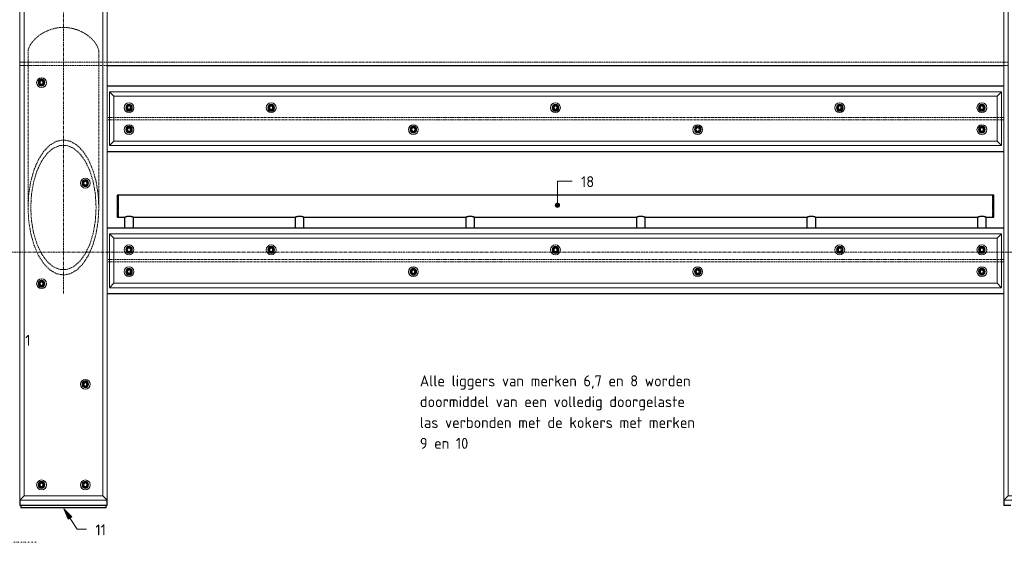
# Model space of a CAD drawing. Header units: millimetres. Extents: x -102180 to -55092, y -1328 to 109139.
# Tile 10 of 42: x -80219 to -75717, y -1328 to 1063. Entities that reach past the tile are written whole.
import ezdxf

# ---------------------------------------------------------------- set-up
doc = ezdxf.new("R2010")
doc.units = ezdxf.units.MM
for name, pattern in [('Dash dot', [15.875, 6.35, -4.7625, 0, -4.7625]), ('Grid Line', [22.225, 12.7, -3.175, 3.175, -3.175]), ('XX-HIDDEN', [4, 2, -2])]:
    doc.linetypes.add(name, pattern=pattern)
for name, color, linetype, lineweight in [('Multi-Category Tags', 50, 'Continuous', 18), ('Multi-Category Tags-1', 7, 'Continuous', 18), ('N-CO-BC-BETONVORM-G', 50, 'Continuous', 25), ('N-CO-BC-BETONVORM-G-1', 50, 'XX-HIDDEN', 18), ('N-CO-BC-BETONVORM-GN', 10, 'XX-HIDDEN', 18), ('N-CO-KC-KUNSTSTOFVORM-G', 7, 'Continuous', 13), ('N-CO-SC-STAALVORM-G', 10, 'Continuous', 25), ('X-XX-AL-CONSTRUCTIELIJN-G-1', 7, 'Dash dot', 18), ('X-XX-AL-CONSTRUCTIELIJN-G-2', 7, 'Grid Line', 18), ('X-XX-AL-T25-1', 7, 'Continuous', 13), ('X-XX-AL-VERWIJZING-G-1', 7, 'Grid Line', 18)]:
    doc.layers.add(name, color=color, linetype=linetype, lineweight=lineweight)
doc.styles.add('NLCS-ISO', font='NLCS-ISO.ttf', dxfattribs={"height": 50})

# ---------------------------------------------------------------- blocks, each defined once
blk = doc.blocks.new('GM_afdekklepje - GM_afdekklepje-V6-Section 7')
at = {"layer": 'N-CO-SC-STAALVORM-G'}
for p, q in [((-267422.7, -190), (-267422.7, -200)), ((-267395.7, -200), (-267422.7, -200)), ((-267059.7, -200), (-267395.7, -200)), ((-267032.7, -200), (-267059.7, -200)), ((-267032.7, -200), (-267032.7, -190))]:
    blk.add_line(p, q, dxfattribs=at)
blk = doc.blocks.new('GM_Hakorit_3820 - GM_Hakorit_3820-3593615-Section 7')
at = {"layer": 'N-CO-KC-KUNSTSTOFVORM-G'}
for p, q in [((-261427.7, 2685), (-261027.8, 2685)), ((-261407.7, 2665), (-261427.7, 2685)), ((-261427.7, 2684.9), (-261427.7, -1134.9)), ((-261047.7, 2665), (-261407.7, 2665)), ((-261407.7, 2665), (-261407.7, -1115)), ((-261027.7, 2685), (-261047.7, 2665)), ((-261047.7, 2665), (-261047.7, -1115)), ((-261027.7, 2684.9), (-261027.7, -1134.9)), ((-261427.7, -1135), (-261407.7, -1115)), ((-261407.7, -1115), (-261047.7, -1115)), ((-261047.7, -1115), (-261027.7, -1135)), ((-261027.8, -1135), (-261427.7, -1135))]:
    blk.add_line(p, q, dxfattribs=at)
for centre, start, end in [((-261327.7, 2615), 90, 270), ((-261327.7, 2615), 270, 90), ((-261127.7, 2615), 90, 270), ((-261127.7, 2615), 270, 90), ((-261127.7, 2155), 90, 270), ((-261127.7, 2155), 270, 90), ((-261327.7, 1695), 90, 270), ((-261327.7, 1695), 270, 90), ((-261127.7, 1235), 90, 270), ((-261127.7, 1235), 270, 90), ((-261327.7, 775), 90, 270), ((-261327.7, 775), 270, 90), ((-261127.7, 315), 90, 270), ((-261127.7, 315), 270, 90), ((-261327.7, -145), 90, 270), ((-261327.7, -145), 270, 90), ((-261127.7, -605), 90, 270), ((-261127.7, -605), 270, 90), ((-261327.7, -1065), 90, 270), ((-261327.7, -1065), 270, 90), ((-261127.7, -1065), 90, 270), ((-261127.7, -1065), 270, 90)]:
    blk.add_arc(centre, 22.5, start, end, dxfattribs=at)
blk = doc.blocks.new('GM_Hakorit_4360 - GM_Hakorit_4360-3589548-Section 7')
at = {"layer": 'N-CO-KC-KUNSTSTOFVORM-G'}
for p, q in [((-261437.8, 2683), (-265517.7, 2683)), ((-265517.7, 2683), (-265497.7, 2663)), ((-265517.7, 2437.1), (-265517.7, 2682.9)), ((-261457.7, 2663), (-265497.7, 2663)), ((-265497.7, 2663), (-265497.7, 2457)), ((-261457.7, 2663), (-261437.7, 2683)), ((-261457.7, 2457), (-261457.7, 2663)), ((-261437.7, 2682.9), (-261437.7, 2437.1)), ((-265497.7, 2457), (-265517.7, 2437)), ((-261437.8, 2437), (-265517.7, 2437)), ((-261457.7, 2457), (-265497.7, 2457)), ((-261437.7, 2437), (-261457.7, 2457))]:
    blk.add_line(p, q, dxfattribs=at)
for centre, start, end in [((-265427.7, 2610), 0, 180), ((-264777.7, 2610), 0, 180), ((-263477.7, 2610), 360, 180), ((-262177.7, 2610), 0, 180), ((-261527.7, 2610), 0, 180), ((-265427.7, 2610), 180, 0), ((-264777.7, 2610), 180, 0), ((-263477.7, 2610), 180, 360), ((-262177.7, 2610), 180, 0), ((-261527.7, 2610), 180, 0), ((-265427.7, 2510), 0, 180), ((-264127.7, 2510), 0, 180), ((-262827.7, 2510), 0, 180), ((-261527.7, 2510), 0, 180), ((-265427.7, 2510), 180, 0), ((-264127.7, 2510), 180, 0), ((-262827.7, 2510), 180, 0), ((-261527.7, 2510), 180, 0)]:
    blk.add_arc(centre, 22.5, start, end, dxfattribs=at)
blk = doc.blocks.new('GM_Haalbuis_4000 - GM_Haalbuis_4000-3601514-Section 7')
at = {"layer": 'N-CO-SC-STAALVORM-G'}
for p, q in [((-265477.7, 260), (-265482.7, 260)), ((-265482.7, 260), (-265482.7, 210)), ((-265477.7, 260), (-265477.7, 258.5)), ((-261477.7, 260), (-265477.7, 260)), ((-265477.7, 257.4), (-265477.7, 258.3)), ((-265477.7, 257.4), (-265477.7, 254.2)), ((-265477.7, 251.8), (-265477.7, 254.2)), ((-265477.7, 251.8), (-265477.7, 247.1)), ((-265477.7, 243.7), (-265477.7, 247.1)), ((-265477.7, 243.7), (-265477.7, 237.6)), ((-265477.7, 233.6), (-265477.7, 237.6)), ((-265477.7, 233.6), (-265477.7, 226)), ((-265477.7, 222.2), (-265477.7, 226)), ((-261472.7, 260), (-261477.7, 260)), ((-261477.7, 258.5), (-261477.7, 260)), ((-261477.7, 258.3), (-261477.7, 257.4)), ((-261477.7, 254.2), (-261477.7, 257.4)), ((-261477.7, 254.2), (-261477.7, 251.8)), ((-261477.7, 247.1), (-261477.7, 251.8)), ((-261477.7, 247.1), (-261477.7, 243.7)), ((-261477.7, 237.6), (-261477.7, 243.7)), ((-261477.7, 237.6), (-261477.7, 233.6)), ((-261477.7, 226), (-261477.7, 233.6)), ((-261477.7, 226), (-261477.7, 222.2)), ((-261472.7, 210), (-261472.7, 260)), ((-265482.7, 210), (-265482.7, 160)), ((-265477.7, 222.2), (-265477.7, 210)), ((-265477.7, 210), (-265477.7, 197.9)), ((-265477.7, 193.8), (-265477.7, 197.9)), ((-265477.7, 193.9), (-265477.7, 186.5)), ((-265477.7, 182.5), (-265477.7, 186.5)), ((-265477.7, 182.5), (-265477.7, 176.4)), ((-261477.7, 210), (-261477.7, 222.2)), ((-261477.7, 197.9), (-261477.7, 210)), ((-261477.7, 197.9), (-261477.7, 193.8)), ((-261477.7, 186.5), (-261477.7, 193.9)), ((-261477.7, 186.5), (-261477.7, 182.5)), ((-261477.7, 176.4), (-261477.7, 182.5)), ((-261472.7, 160), (-261472.7, 210)), ((-265482.7, 160), (-265477.7, 160)), ((-265477.7, 173), (-265477.7, 176.4)), ((-265477.7, 173), (-265477.7, 168.3)), ((-265477.7, 165.9), (-265477.7, 168.3)), ((-265477.7, 165.9), (-265477.7, 162.7)), ((-265477.7, 161.8), (-265477.7, 162.7)), ((-265477.7, 161.6), (-265477.7, 160)), ((-265477.7, 160), (-265446.4, 160)), ((-265447.7, 160), (-265447.7, 110)), ((-265409, 160), (-264666.4, 160)), ((-265407.7, 110), (-265407.7, 160)), ((-264667.7, 160), (-264667.7, 110)), ((-264629, 160), (-263886.4, 160)), ((-264627.7, 110), (-264627.7, 160)), ((-263887.7, 160), (-263887.7, 110)), ((-263849, 160), (-263106.4, 160)), ((-263847.7, 110), (-263847.7, 160)), ((-263107.7, 160), (-263107.7, 110)), ((-263069, 160), (-262326.4, 160)), ((-263067.7, 110), (-263067.7, 160)), ((-262327.7, 160), (-262327.7, 110)), ((-262289, 160), (-261546.4, 160)), ((-262287.7, 110), (-262287.7, 160)), ((-261547.7, 160), (-261547.7, 110)), ((-261509, 160), (-261477.7, 160)), ((-261507.7, 110), (-261507.7, 160)), ((-261477.7, 176.4), (-261477.7, 173)), ((-261477.7, 168.3), (-261477.7, 173)), ((-261477.7, 168.3), (-261477.7, 165.9)), ((-261477.7, 162.7), (-261477.7, 165.9)), ((-261477.7, 162.7), (-261477.7, 161.8)), ((-261477.7, 160), (-261477.7, 161.6)), ((-261477.7, 160), (-261472.7, 160))]:
    blk.add_line(p, q, dxfattribs=at)
for points, knots in [([(-265447.7, 160.1), (-265447.7, 160.1), (-265447.5, 160.2), (-265447, 160.3), (-265446.5, 160.5), (-265445.8, 160.8), (-265445, 161.1), (-265444.3, 161.3), (-265443.6, 161.6), (-265443.2, 161.7), (-265443, 161.7)], [-0.9884505, -0.9884505, -0.9884505, -0.9884505, -0.9444444, -0.9166667, -0.8888889, -0.8611111, -0.8333333, -0.8055556, -0.7916667, -0.7777778, -0.7777778, -0.7777778, -0.7777778]), ([(-265443, 161.7), (-265442.8, 161.8), (-265442.5, 161.9), (-265441.7, 162.1), (-265440.6, 162.5), (-265439.5, 162.8), (-265438.5, 163), (-265437.8, 163.1), (-265437, 163.3), (-265436, 163.5), (-265434.6, 163.7), (-265432.9, 163.9), (-265431.2, 164.1), (-265429.5, 164.2), (-265427.7, 164.2), (-265425.9, 164.2), (-265424.2, 164.1), (-265422.5, 163.9), (-265420.8, 163.7), (-265419.5, 163.5), (-265418.4, 163.3), (-265417.7, 163.1), (-265416.9, 163), (-265416, 162.8), (-265414.8, 162.5), (-265413.8, 162.1), (-265413, 161.9), (-265412.6, 161.8), (-265412.4, 161.7)], [-0.7777778, -0.7777778, -0.7777778, -0.7777778, -0.7638889, -0.75, -0.7222222, -0.6944444, -0.6805556, -0.6666667, -0.6527778, -0.6388889, -0.6111111, -0.5833333, -0.5555556, -0.5277778, -0.5, -0.4722222, -0.4444444, -0.4166667, -0.3888889, -0.3611111, -0.3472222, -0.3333333, -0.3194444, -0.3055556, -0.2777778, -0.25, -0.2361111, -0.2222222, -0.2222222, -0.2222222, -0.2222222]), ([(-265412.4, 161.7), (-265412.2, 161.7), (-265411.9, 161.6), (-265411.2, 161.3), (-265410.4, 161.1), (-265409.6, 160.8), (-265408.9, 160.5), (-265408.4, 160.3), (-265407.9, 160.2), (-265407.8, 160.1), (-265407.7, 160.1)], [-0.2222222, -0.2222222, -0.2222222, -0.2222222, -0.2083333, -0.1944444, -0.1666667, -0.1388889, -0.1111111, -0.0833333, -0.0555556, -0.0115545, -0.0115545, -0.0115545, -0.0115545]), ([(-264667.7, 160.1), (-264667.7, 160.1), (-264667.5, 160.2), (-264667, 160.3), (-264666.5, 160.5), (-264665.8, 160.8), (-264665, 161.1), (-264664.3, 161.3), (-264663.6, 161.6), (-264663.2, 161.7), (-264663, 161.7)], [-0.9884505, -0.9884505, -0.9884505, -0.9884505, -0.9444444, -0.9166667, -0.8888889, -0.8611111, -0.8333333, -0.8055556, -0.7916667, -0.7777778, -0.7777778, -0.7777778, -0.7777778]), ([(-264663, 161.7), (-264662.8, 161.8), (-264662.5, 161.9), (-264661.7, 162.1), (-264660.6, 162.5), (-264659.5, 162.8), (-264658.5, 163), (-264657.8, 163.1), (-264657, 163.3), (-264656, 163.5), (-264654.6, 163.7), (-264652.9, 163.9), (-264651.2, 164.1), (-264649.5, 164.2), (-264647.7, 164.2), (-264645.9, 164.2), (-264644.2, 164.1), (-264642.5, 163.9), (-264640.8, 163.7), (-264639.5, 163.5), (-264638.4, 163.3), (-264637.7, 163.1), (-264636.9, 163), (-264636, 162.8), (-264634.8, 162.5), (-264633.8, 162.1), (-264633, 161.9), (-264632.6, 161.8), (-264632.4, 161.7)], [-0.7777778, -0.7777778, -0.7777778, -0.7777778, -0.7638889, -0.75, -0.7222222, -0.6944444, -0.6805556, -0.6666667, -0.6527778, -0.6388889, -0.6111111, -0.5833333, -0.5555556, -0.5277778, -0.5, -0.4722222, -0.4444444, -0.4166667, -0.3888889, -0.3611111, -0.3472222, -0.3333333, -0.3194444, -0.3055556, -0.2777778, -0.25, -0.2361111, -0.2222222, -0.2222222, -0.2222222, -0.2222222]), ([(-264632.4, 161.7), (-264632.2, 161.7), (-264631.9, 161.6), (-264631.2, 161.3), (-264630.4, 161.1), (-264629.6, 160.8), (-264628.9, 160.5), (-264628.4, 160.3), (-264627.9, 160.2), (-264627.8, 160.1), (-264627.7, 160.1)], [-0.2222222, -0.2222222, -0.2222222, -0.2222222, -0.2083333, -0.1944444, -0.1666667, -0.1388889, -0.1111111, -0.0833333, -0.0555556, -0.0115545, -0.0115545, -0.0115545, -0.0115545]), ([(-263887.7, 160.1), (-263887.7, 160.1), (-263887.5, 160.2), (-263887, 160.3), (-263886.5, 160.5), (-263885.8, 160.8), (-263885, 161.1), (-263884.3, 161.3), (-263883.6, 161.6), (-263883.2, 161.7), (-263883, 161.7)], [-0.9884505, -0.9884505, -0.9884505, -0.9884505, -0.9444444, -0.9166667, -0.8888889, -0.8611111, -0.8333333, -0.8055556, -0.7916667, -0.7777778, -0.7777778, -0.7777778, -0.7777778]), ([(-263883, 161.7), (-263882.8, 161.8), (-263882.5, 161.9), (-263881.7, 162.1), (-263880.6, 162.5), (-263879.5, 162.8), (-263878.5, 163), (-263877.8, 163.1), (-263877, 163.3), (-263876, 163.5), (-263874.6, 163.7), (-263872.9, 163.9), (-263871.2, 164.1), (-263869.5, 164.2), (-263867.7, 164.2), (-263865.9, 164.2), (-263864.2, 164.1), (-263862.5, 163.9), (-263860.8, 163.7), (-263859.5, 163.5), (-263858.4, 163.3), (-263857.7, 163.1), (-263856.9, 163), (-263856, 162.8), (-263854.8, 162.5), (-263853.8, 162.1), (-263853, 161.9), (-263852.6, 161.8), (-263852.4, 161.7)], [-0.7777778, -0.7777778, -0.7777778, -0.7777778, -0.7638889, -0.75, -0.7222222, -0.6944444, -0.6805556, -0.6666667, -0.6527778, -0.6388889, -0.6111111, -0.5833333, -0.5555556, -0.5277778, -0.5, -0.4722222, -0.4444444, -0.4166667, -0.3888889, -0.3611111, -0.3472222, -0.3333333, -0.3194444, -0.3055556, -0.2777778, -0.25, -0.2361111, -0.2222222, -0.2222222, -0.2222222, -0.2222222]), ([(-263852.4, 161.7), (-263852.2, 161.7), (-263851.9, 161.6), (-263851.2, 161.3), (-263850.4, 161.1), (-263849.6, 160.8), (-263848.9, 160.5), (-263848.4, 160.3), (-263847.9, 160.2), (-263847.8, 160.1), (-263847.7, 160.1)], [-0.2222222, -0.2222222, -0.2222222, -0.2222222, -0.2083333, -0.1944444, -0.1666667, -0.1388889, -0.1111111, -0.0833333, -0.0555556, -0.0115545, -0.0115545, -0.0115545, -0.0115545]), ([(-263107.7, 160.1), (-263107.7, 160.1), (-263107.5, 160.2), (-263107, 160.3), (-263106.5, 160.5), (-263105.8, 160.8), (-263105, 161.1), (-263104.3, 161.3), (-263103.6, 161.6), (-263103.2, 161.7), (-263103, 161.7)], [-0.9884505, -0.9884505, -0.9884505, -0.9884505, -0.9444444, -0.9166667, -0.8888889, -0.8611111, -0.8333333, -0.8055556, -0.7916667, -0.7777778, -0.7777778, -0.7777778, -0.7777778]), ([(-263103, 161.7), (-263102.8, 161.8), (-263102.5, 161.9), (-263101.7, 162.1), (-263100.6, 162.5), (-263099.5, 162.8), (-263098.5, 163), (-263097.8, 163.1), (-263097, 163.3), (-263096, 163.5), (-263094.6, 163.7), (-263092.9, 163.9), (-263091.2, 164.1), (-263089.5, 164.2), (-263087.7, 164.2), (-263085.9, 164.2), (-263084.2, 164.1), (-263082.5, 163.9), (-263080.8, 163.7), (-263079.5, 163.5), (-263078.4, 163.3), (-263077.7, 163.1), (-263076.9, 163), (-263076, 162.8), (-263074.8, 162.5), (-263073.8, 162.1), (-263073, 161.9), (-263072.6, 161.8), (-263072.4, 161.7)], [-0.7777778, -0.7777778, -0.7777778, -0.7777778, -0.7638889, -0.75, -0.7222222, -0.6944444, -0.6805556, -0.6666667, -0.6527778, -0.6388889, -0.6111111, -0.5833333, -0.5555556, -0.5277778, -0.5, -0.4722222, -0.4444444, -0.4166667, -0.3888889, -0.3611111, -0.3472222, -0.3333333, -0.3194444, -0.3055556, -0.2777778, -0.25, -0.2361111, -0.2222222, -0.2222222, -0.2222222, -0.2222222]), ([(-263072.4, 161.7), (-263072.2, 161.7), (-263071.9, 161.6), (-263071.2, 161.3), (-263070.4, 161.1), (-263069.6, 160.8), (-263068.9, 160.5), (-263068.4, 160.3), (-263067.9, 160.2), (-263067.8, 160.1), (-263067.7, 160.1)], [-0.2222222, -0.2222222, -0.2222222, -0.2222222, -0.2083333, -0.1944444, -0.1666667, -0.1388889, -0.1111111, -0.0833333, -0.0555556, -0.0115545, -0.0115545, -0.0115545, -0.0115545]), ([(-262327.7, 160.1), (-262327.7, 160.1), (-262327.5, 160.2), (-262327, 160.3), (-262326.5, 160.5), (-262325.8, 160.8), (-262325, 161.1), (-262324.3, 161.3), (-262323.6, 161.6), (-262323.2, 161.7), (-262323, 161.7)], [-0.9884505, -0.9884505, -0.9884505, -0.9884505, -0.9444444, -0.9166667, -0.8888889, -0.8611111, -0.8333333, -0.8055556, -0.7916667, -0.7777778, -0.7777778, -0.7777778, -0.7777778]), ([(-262323, 161.7), (-262322.8, 161.8), (-262322.5, 161.9), (-262321.7, 162.1), (-262320.6, 162.5), (-262319.5, 162.8), (-262318.5, 163), (-262317.8, 163.1), (-262317, 163.3), (-262316, 163.5), (-262314.6, 163.7), (-262312.9, 163.9), (-262311.2, 164.1), (-262309.5, 164.2), (-262307.7, 164.2), (-262305.9, 164.2), (-262304.2, 164.1), (-262302.5, 163.9), (-262300.8, 163.7), (-262299.5, 163.5), (-262298.4, 163.3), (-262297.7, 163.1), (-262296.9, 163), (-262296, 162.8), (-262294.8, 162.5), (-262293.8, 162.1), (-262293, 161.9), (-262292.6, 161.8), (-262292.4, 161.7)], [-0.7777778, -0.7777778, -0.7777778, -0.7777778, -0.7638889, -0.75, -0.7222222, -0.6944444, -0.6805556, -0.6666667, -0.6527778, -0.6388889, -0.6111111, -0.5833333, -0.5555556, -0.5277778, -0.5, -0.4722222, -0.4444444, -0.4166667, -0.3888889, -0.3611111, -0.3472222, -0.3333333, -0.3194444, -0.3055556, -0.2777778, -0.25, -0.2361111, -0.2222222, -0.2222222, -0.2222222, -0.2222222]), ([(-262292.4, 161.7), (-262292.2, 161.7), (-262291.9, 161.6), (-262291.2, 161.3), (-262290.4, 161.1), (-262289.6, 160.8), (-262288.9, 160.5), (-262288.4, 160.3), (-262287.9, 160.2), (-262287.8, 160.1), (-262287.7, 160.1)], [-0.2222222, -0.2222222, -0.2222222, -0.2222222, -0.2083333, -0.1944444, -0.1666667, -0.1388889, -0.1111111, -0.0833333, -0.0555556, -0.0115545, -0.0115545, -0.0115545, -0.0115545]), ([(-261547.7, 160.1), (-261547.7, 160.1), (-261547.5, 160.2), (-261547, 160.3), (-261546.5, 160.5), (-261545.8, 160.8), (-261545, 161.1), (-261544.3, 161.3), (-261543.6, 161.6), (-261543.2, 161.7), (-261543, 161.7)], [-0.9884505, -0.9884505, -0.9884505, -0.9884505, -0.9444444, -0.9166667, -0.8888889, -0.8611111, -0.8333333, -0.8055556, -0.7916667, -0.7777778, -0.7777778, -0.7777778, -0.7777778]), ([(-261543, 161.7), (-261542.8, 161.8), (-261542.5, 161.9), (-261541.7, 162.1), (-261540.6, 162.5), (-261539.5, 162.8), (-261538.5, 163), (-261537.8, 163.1), (-261537, 163.3), (-261536, 163.5), (-261534.6, 163.7), (-261532.9, 163.9), (-261531.2, 164.1), (-261529.5, 164.2), (-261527.7, 164.2), (-261525.9, 164.2), (-261524.2, 164.1), (-261522.5, 163.9), (-261520.8, 163.7), (-261519.5, 163.5), (-261518.4, 163.3), (-261517.7, 163.1), (-261516.9, 163), (-261516, 162.8), (-261514.8, 162.5), (-261513.8, 162.1), (-261513, 161.9), (-261512.6, 161.8), (-261512.4, 161.7)], [-0.7777778, -0.7777778, -0.7777778, -0.7777778, -0.7638889, -0.75, -0.7222222, -0.6944444, -0.6805556, -0.6666667, -0.6527778, -0.6388889, -0.6111111, -0.5833333, -0.5555556, -0.5277778, -0.5, -0.4722222, -0.4444444, -0.4166667, -0.3888889, -0.3611111, -0.3472222, -0.3333333, -0.3194444, -0.3055556, -0.2777778, -0.25, -0.2361111, -0.2222222, -0.2222222, -0.2222222, -0.2222222]), ([(-261512.4, 161.7), (-261512.2, 161.7), (-261511.9, 161.6), (-261511.2, 161.3), (-261510.4, 161.1), (-261509.6, 160.8), (-261508.9, 160.5), (-261508.4, 160.3), (-261507.9, 160.2), (-261507.8, 160.1), (-261507.7, 160.1)], [-0.2222222, -0.2222222, -0.2222222, -0.2222222, -0.2083333, -0.1944444, -0.1666667, -0.1388889, -0.1111111, -0.0833333, -0.0555556, -0.0115545, -0.0115545, -0.0115545, -0.0115545])]:
    blk.add_open_spline(points, degree=3, knots=knots, dxfattribs=at)
blk = doc.blocks.new('GM_Bouten_Moeren_Zeskant - M16-3610774-Section 7')
at = {"layer": 'N-CO-SC-STAALVORM-G'}
for p, q in [((-264777.7, 2623.9), (-264789.7, 2616.9)), ((-264789.7, 2616.9), (-264789.7, 2603.1)), ((-264765.7, 2616.9), (-264777.7, 2623.9)), ((-264765.7, 2603.1), (-264765.7, 2616.9)), ((-264789.7, 2603.1), (-264777.7, 2596.1)), ((-264777.7, 2596.1), (-264765.7, 2603.1))]:
    blk.add_line(p, q, dxfattribs=at)
for radius, start, end in [(15, 0, 180), (8, 0, 180), (15, 180, 0), (8, 180, 0)]:
    blk.add_arc((-264777.7, 2610), radius, start, end, dxfattribs=at)
blk = doc.blocks.new('NLI_Balk_Buis - ø813_14_2-3568875-Section 7')
at = {"layer": 'N-CO-BC-BETONVORM-GN'}
for p, q in [((-265927.7, 867.7), (-265907.8, 867.7)), ((-265907.7, 867.7), (-265889.7, 867.7)), ((-265889.6, 867.7), (-265565.8, 867.7)), ((-265565.7, 867.7), (-265547.8, 867.7)), ((-265547.7, 867.7), (-265527.8, 867.7)), ((-265527.7, 867.7), (-261427.7, 867.7)), ((-261427.7, 867.7), (-261407.8, 867.7)), ((-265927.7, 853.5), (-265907.8, 853.5)), ((-265907.7, 853.5), (-265889.7, 853.5)), ((-265889.6, 853.5), (-265565.8, 853.5)), ((-265565.7, 853.5), (-265547.8, 853.5)), ((-265547.7, 853.5), (-265527.8, 853.5)), ((-261427.7, 853.5), (-261407.8, 853.5))]:
    blk.add_line(p, q, dxfattribs=at)
at = {"layer": 'N-CO-SC-STAALVORM-G'}
blk.add_line((-265527.7, 853.5), (-261427.7, 853.5), dxfattribs=at)
blk = doc.blocks.new('NLI_Balk_H - HEB300-V7-Section 7')
at = {"layer": 'N-CO-BC-BETONVORM-GN'}
for p, q in [((-265517.7, 2565.5), (-265527.7, 2565.5)), ((-265517.7, 2554.5), (-265527.7, 2554.5)), ((-265497.8, 2565.5), (-265517.7, 2565.5)), ((-265497.8, 2554.5), (-265517.7, 2554.5)), ((-261457.8, 2565.5), (-265497.7, 2565.5)), ((-261457.8, 2554.5), (-265497.7, 2554.5)), ((-261437.8, 2565.5), (-261457.7, 2565.5)), ((-261437.8, 2554.5), (-261457.7, 2554.5)), ((-261427.7, 2565.5), (-261437.7, 2565.5)), ((-261427.7, 2554.5), (-261437.7, 2554.5))]:
    blk.add_line(p, q, dxfattribs=at)

msp = doc.modelspace()

# ---------------------------------------------------------------- hatches: boundary and pattern name
at = {"layer": 'Multi-Category Tags'}
h = msp.add_hatch(color=256, dxfattribs=at)
edge = h.paths.add_edge_path(flags=0)
edge.add_arc((-77760.1, 214.2), 10, 0, 360)
msp.add_hatch(color=256, dxfattribs=at).paths.add_polyline_path([(-80016.8, -1174.6), (-79998.1, -1222.1), (-79981.3, -1211.2)], flags=0)

# ---------------------------------------------------------------- linework, layer by layer
for p, q in [((-77760.1, 324.7), (-77693.3, 324.7)), ((-77760.1, 214.2), (-77760.1, 324.7)), ((-80016.8, -1174.6), (-79998.1, -1222.1)), ((-79981.3, -1211.2), (-80016.8, -1174.6)), ((-80016.8, -1174.6), (-79956.7, -1267.8)), ((-79998.1, -1222.1), (-79981.3, -1211.2)), ((-79956.7, -1267.8), (-79913.8, -1267.8))]:
    msp.add_line(p, q, dxfattribs=at)
msp.add_circle((-77760.1, 214.2), 10, dxfattribs=at)
at = {"layer": 'N-CO-BC-BETONVORM-GN'}
for p, q in [((-80181.2, 913.8), (-80181.2, 203.7)), ((-79857.3, 203.7), (-79857.3, 913.8))]:
    msp.add_line(p, q, dxfattribs=at)
at = {"layer": 'N-CO-BC-BETONVORM-GN', "flags": 128}
for points in [[(-80181.2, 205.4), (-80178, 264), (-80168.8, 322), (-80153.9, 375.4), (-80133.7, 422.3), (-80109.2, 460.7), (-80081.2, 489.2), (-80050.8, 506.8), (-80019.2, 512.8), (-79987.6, 506.8), (-79957.2, 489.2), (-79929.2, 460.7), (-79904.7, 422.3), (-79884.6, 375.4), (-79869.6, 322), (-79860.4, 264), (-79857.3, 205.4)], [(-79869.8, 203.7), (-79873, 263), (-79882.7, 319.7), (-79898.3, 371.4), (-79919.2, 415.7), (-79944.5, 450.7), (-79973, 475), (-80003.6, 487.3), (-80034.8, 487.3), (-80065.4, 475), (-80093.9, 450.7), (-80119.2, 415.7), (-80140.1, 371.4), (-80155.7, 319.7), (-80165.4, 263), (-80168.7, 203.7)], [(-79857.3, 203.7), (-79860.4, 143.5), (-79869.6, 85.5), (-79884.6, 32.1), (-79904.7, -14.8), (-79929.2, -53.2), (-79957.2, -81.7), (-79987.6, -99.3), (-80019.2, -105.3), (-80050.8, -99.3), (-80081.2, -81.7), (-80109.2, -53.2), (-80133.7, -14.8), (-80153.9, 32.1), (-80168.8, 85.5), (-80178, 143.5), (-80181.2, 203.7)], [(-80168.7, 203.7), (-80165.4, 144.5), (-80155.7, 87.8), (-80140.1, 36.1), (-80119.2, -8.2), (-80093.9, -43.2), (-80065.4, -67.5), (-80034.8, -79.8), (-80003.6, -79.8), (-79973, -67.5), (-79944.5, -43.2), (-79919.2, -8.2), (-79898.3, 36.1), (-79882.7, 87.8), (-79873, 144.5), (-79869.8, 203.7)]]:
    msp.add_lwpolyline(points, dxfattribs=at)
at = {"layer": 'N-CO-BC-BETONVORM-GN'}
msp.add_open_spline([(-79857.3, 913.8), (-79857.3, 921.6), (-79860.4, 934.4), (-79870.4, 952.3), (-79880.6, 965.7), (-79893.3, 978.7), (-79908.3, 991), (-79925.3, 1002.1), (-79944.1, 1011.7), (-79964.4, 1019.4), (-79985.8, 1024.7), (-80008, 1027.5), (-80030.4, 1027.5), (-80052.6, 1024.7), (-80074, 1019.4), (-80094.3, 1011.7), (-80113.1, 1002.1), (-80130.1, 991), (-80145.1, 978.7), (-80157.8, 965.7), (-80169.7, 950), (-80178.8, 932.2), (-80181.2, 919.7), (-80181.2, 913.8)], degree=3, knots=[0, 0, 0, 0, 0.086957, 0.130435, 0.173913, 0.217391, 0.26087, 0.304348, 0.347826, 0.391304, 0.434783, 0.478261, 0.521739, 0.565217, 0.608696, 0.652174, 0.695652, 0.73913, 0.782609, 0.826087, 0.869565, 0.934783, 1, 1, 1, 1], dxfattribs=at)
at = {"layer": 'N-CO-SC-STAALVORM-G'}
for p, q in [((-79819.2, 760), (-75719.3, 760)), ((-79819.2, 460), (-75719.3, 460)), ((-79819.2, 110), (-75719.3, 110)), ((-79819.2, -190), (-75719.3, -190)), ((-80219.2, -1135), (-80219.2, -1160)), ((-80187.2, -1160), (-80219.2, -1160)), ((-79851.2, -1160), (-80187.2, -1160)), ((-79819.2, -1160), (-79851.2, -1160)), ((-79819.2, -1160), (-79819.2, -1135)), ((-75719.2, -1135), (-75719.2, -1160)), ((-75687.2, -1160), (-75719.2, -1160))]:
    msp.add_line(p, q, dxfattribs=at)
at = {"layer": 'X-XX-AL-CONSTRUCTIELIJN-G-1'}
msp.add_line((-80143.5, -1327.7), (-81403.5, -1327.7), dxfattribs=at)
at = {"layer": 'X-XX-AL-CONSTRUCTIELIJN-G-2'}
msp.add_line((-80019.2, 2710), (-80019.2, -190), dxfattribs=at)
at = {"layer": 'X-XX-AL-VERWIJZING-G-1'}
msp.add_line((-83580.3, 0), (-71951.2, 0), dxfattribs=at)

# ---------------------------------------------------------------- block references
at = {"layer": 'N-CO-BC-BETONVORM-G'}
for name, p in [('GM_Hakorit_3820 - GM_Hakorit_3820-3593615-Section 7', (181208.5, 0)), ('GM_Hakorit_3820 - GM_Hakorit_3820-3593615-Section 7', (185708.5, 0)), ('GM_Bouten_Moeren_Zeskant - M16-3610774-Section 7', (184658.5, -1834.8)), ('GM_Hakorit_4360 - GM_Hakorit_4360-3589548-Section 7', (185708.5, -1950)), ('GM_Bouten_Moeren_Zeskant - M16-3610774-Section 7', (185058.5, -1950)), ('GM_Bouten_Moeren_Zeskant - M16-3610774-Section 7', (185708.5, -1950)), ('GM_Bouten_Moeren_Zeskant - M16-3610774-Section 7', (187008.5, -1950)), ('GM_Bouten_Moeren_Zeskant - M16-3610774-Section 7', (188308.5, -1949.8)), ('GM_Bouten_Moeren_Zeskant - M16-3610774-Section 7', (188958.5, -1949.8)), ('GM_Bouten_Moeren_Zeskant - M16-3610774-Section 7', (185058.5, -2050)), ('GM_Bouten_Moeren_Zeskant - M16-3610774-Section 7', (186358.5, -2049.8)), ('GM_Bouten_Moeren_Zeskant - M16-3610774-Section 7', (187659.1, -2049.8)), ('GM_Bouten_Moeren_Zeskant - M16-3610774-Section 7', (188958.5, -2049.8)), ('GM_Bouten_Moeren_Zeskant - M16-3610774-Section 7', (184858.5, -2294.8)), ('GM_Haalbuis_4000 - GM_Haalbuis_4000-3601514-Section 7', (185708.5, 0)), ('GM_Hakorit_4360 - GM_Hakorit_4360-3589548-Section 7', (185708.5, -2600)), ('GM_Bouten_Moeren_Zeskant - M16-3610774-Section 7', (185058.5, -2600)), ('GM_Bouten_Moeren_Zeskant - M16-3610774-Section 7', (185708.5, -2600)), ('GM_Bouten_Moeren_Zeskant - M16-3610774-Section 7', (187008.5, -2600)), ('GM_Bouten_Moeren_Zeskant - M16-3610774-Section 7', (188308.5, -2599.8)), ('GM_Bouten_Moeren_Zeskant - M16-3610774-Section 7', (188958.5, -2599.8)), ('GM_Bouten_Moeren_Zeskant - M16-3610774-Section 7', (185058.5, -2700)), ('GM_Bouten_Moeren_Zeskant - M16-3610774-Section 7', (186358.5, -2699.8)), ('GM_Bouten_Moeren_Zeskant - M16-3610774-Section 7', (187659.1, -2699.8)), ('GM_Bouten_Moeren_Zeskant - M16-3610774-Section 7', (188958.5, -2699.8)), ('GM_Bouten_Moeren_Zeskant - M16-3610774-Section 7', (184658.5, -2754.8)), ('GM_Bouten_Moeren_Zeskant - M16-3610774-Section 7', (184858.5, -3214.8)), ('GM_Bouten_Moeren_Zeskant - M16-3610774-Section 7', (184658.5, -3674.8)), ('GM_Bouten_Moeren_Zeskant - M16-3610774-Section 7', (184858.5, -3674.8)), ('GM_afdekklepje - GM_afdekklepje-V6-Section 7', (187208.5, -970))]:
    msp.add_blockref(name, p, dxfattribs=at)
at = {"layer": 'N-CO-BC-BETONVORM-G-1'}
for name, p in [('NLI_Balk_Buis - ø813_14_2-3568875-Section 7', (185708.5, 0)), ('NLI_Balk_H - HEB300-V7-Section 7', (185708.5, -1950)), ('NLI_Balk_H - HEB300-V7-Section 7', (185708.5, -2600))]:
    msp.add_blockref(name, p, dxfattribs=at)

# ---------------------------------------------------------------- texts
at = {"layer": 'Multi-Category Tags-1', "char_height": 50, "attachment_point": 1, "style": 'NLCS-ISO'}
for s, insert, width in [('18', (-77652.2, 346.9), 73.755), ('1', (-80193.8, -378.6), 30.464), ('11', (-79872.8, -1245.6), 60.928)]:
    msp.add_mtext(s, dxfattribs=dict(at, insert=insert, width=width))
at = {"layer": 'X-XX-AL-T25-1', "char_height": 50, "attachment_point": 1, "style": 'NLCS-ISO'}
for s, insert, width in [('Alle liggers van merken 6,7 en 8 worden ', (-78389.3, -564.3), 1588.945), ('doormiddel van een volledig doorgelaste ', (-78389.3, -659.5), 1563.291), ('las verbonden met de kokers met merken ', (-78389.3, -754.8), 1593.755), ('9 en 10', (-78389.3, -850), 277.384)]:
    msp.add_mtext(s, dxfattribs=dict(at, insert=insert, width=width))

doc.saveas('drawing.dxf')
